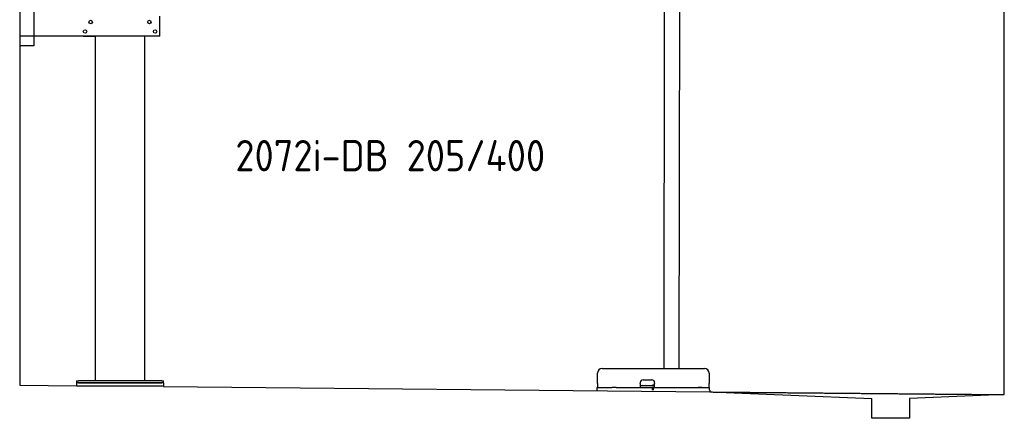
# Model space of a CAD drawing. Header units: millimetres. Extents: x 1073 to 6773, y 5891 to 12116.
# Tile 1 of 4: x 1073 to 6273, y 5891 to 7995. Entities that reach past the tile are written whole.
import ezdxf

# ---------------------------------------------------------------- set-up
doc = ezdxf.new("R2010")
doc.units = ezdxf.units.MM
doc.linetypes.add('GEN3', pattern=[6.25, 5, -1.25])
doc.layers.get('0').update_dxf_attribs({"lineweight": 25})
doc.layers.add('3', color=6, linetype='GEN3', lineweight=25)
doc.styles.add('STANDARD-1', font='arial.ttf')

msp = doc.modelspace()

# ---------------------------------------------------------------- linework, layer by layer
for p, q in [((1072.8, 11615.9), (1072.8, 6065.9)), ((4477.1, 8174), (4474.2, 6154)), ((4557.1, 8173.9), (4554.2, 6154)), ((6272.8, 6015.9), (6272.8, 8115.9)), ((1147.8, 8063), (1147.8, 7858)), ((1812.8, 7908), (1812.8, 8013)), ((1812.8, 7908), (1072.8, 7908)), ((1407.8, 7908), (1470.8, 7908)), ((1472.8, 6088), (1472.8, 7908)), ((1732.8, 6088), (1732.8, 7908)), ((1797.8, 7908), (1734.8, 7908)), ((1147.8, 7858), (1072.8, 7858)), ((4149, 6154), (4689, 6154)), ((1372.8, 6088), (1372.8, 6078)), ((1372.8, 6088), (1382.8, 6088)), ((1822.8, 6088), (1382.8, 6088)), ((1822.8, 6088), (1832.8, 6088)), ((1832.8, 6078), (1832.8, 6088)), ((4124, 6074), (4124, 6129)), ((4365, 6094), (4411, 6094)), ((4714, 6129), (4714, 6074)), ((1072.8, 6065.9), (1372.8, 6063)), ((1372.8, 6078), (1372.8, 6063)), ((1832.8, 6078), (1372.8, 6078)), ((1372.8, 6063), (1832.8, 6063)), ((1382.8, 6078), (1822.8, 6078)), ((1832.8, 6078), (1832.8, 6063)), ((1832.8, 6063), (1832.8, 6058.6)), ((1832.8, 6058.6), (4717.8, 6030.9)), ((4121.5, 6054), (4131.5, 6054)), ((4121.5, 6054), (4121.5, 6039)), ((4124, 6074), (4124, 6054)), ((4131.5, 6054), (4178, 6054)), ((4178, 6054), (4187.6, 6054)), ((4187.6, 6054), (4200.6, 6054)), ((4222.4, 6054), (4200.6, 6054)), ((4222.4, 6054), (4235.5, 6054)), ((4235.5, 6054), (4245.1, 6054)), ((4245.1, 6054), (4405.5, 6054)), ((4350, 6074), (4350, 6079)), ((4350, 6074), (4350, 6054)), ((4352, 6064), (4350, 6064)), ((4352, 6064), (4424, 6064)), ((4405.5, 6054), (4415.5, 6054)), ((4417.5, 6054), (4415.5, 6054)), ((4415.5, 6039), (4415.5, 6054)), ((4416, 6066), (4417, 6066)), ((4426, 6066), (4417, 6066)), ((4417.5, 6054), (4427.5, 6054)), ((4417.5, 6054), (4417.5, 6039)), ((4423, 6066), (4423, 6065)), ((4423, 6064), (4423, 6065)), ((4426, 6064), (4424, 6064)), ((4426, 6079), (4426, 6074)), ((4426, 6054), (4426, 6074)), ((4427.5, 6054), (4633, 6054)), ((4577.4, 6054), (4590.5, 6054)), ((4590.5, 6054), (4600.1, 6054)), ((4600.1, 6054), (4706.5, 6054)), ((4633, 6054), (4642.6, 6054)), ((4642.6, 6054), (4655.6, 6054)), ((4677.4, 6054), (4655.6, 6054)), ((4706.5, 6054), (4716.5, 6054)), ((4714, 6054), (4714, 6074)), ((4716.5, 6039), (4716.5, 6054)), ((4717.8, 6039), (4717.8, 6029.9)), ((4717.8, 6029.9), (5572.8, 5995.8)), ((5572.8, 5890.9), (5572.8, 5995.8)), ((6272.8, 6015.9), (5772.3, 5995.8)), ((5772.3, 5995.8), (5772.8, 5890.9)), ((5772.8, 5890.9), (5572.8, 5890.9))]:
    msp.add_line(p, q)
for centre in [(1447.8, 7983), (1757.8, 7983), (1417.8, 7933), (1787.8, 7933)]:
    msp.add_circle(centre, 9)
for centre, radius, start, end in [((4149, 6129), 25, 90, 180), ((4689, 6129), 25, 0, 90), ((4365, 6079), 15, 90, 180), ((4411, 6079), 15, 0, 90), ((4357.3, 6065), 1, 270, 330), ((4359, 6064), 1, 0, 150), ((4379, 6064), 1, 30, 180), ((4380.8, 6065), 1, 210, 270), ((4414, 6065), 1, 270, 0), ((4416, 6065), 1, 90, 180)]:
    msp.add_arc(centre, radius, start, end)
at = {"layer": '3'}
msp.add_line((4717.8, 6029.9), (6272.8, 6015.9), dxfattribs=at)

# ---------------------------------------------------------------- texts
at = {"insert": (2211.7, 7360), "char_height": 165, "width": 2051.959, "attachment_point": 1, "style": 'STANDARD-1'}
msp.add_mtext('\\pt330;{\\Fisocp2|c0;2072i-DB 205/400}', dxfattribs=at)

doc.saveas('drawing.dxf')
